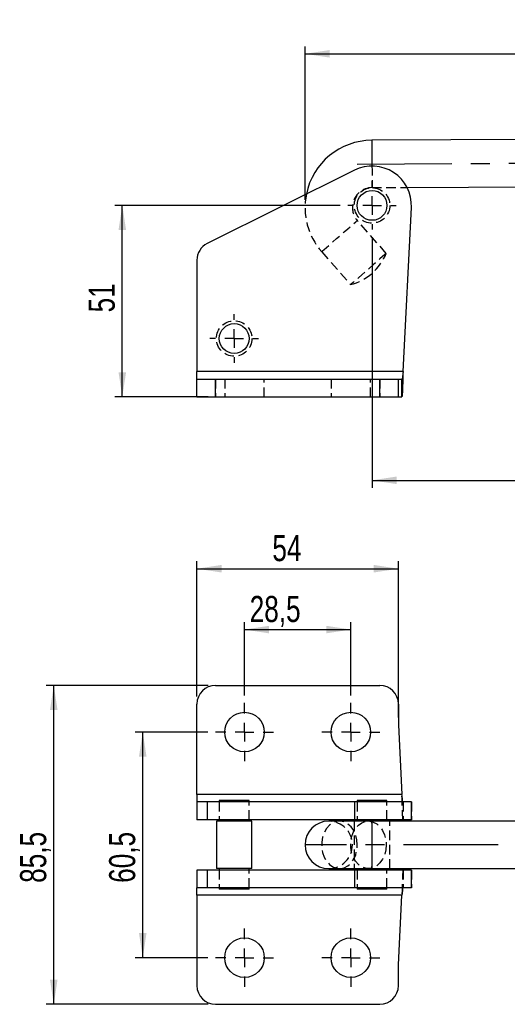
# Model space of a CAD drawing. Extents: x 94 to 732, y 26 to 530.
# Tile 4 of 22: x 94 to 225, y 266 to 530. Entities that reach past the tile are written whole.
import ezdxf

# ---------------------------------------------------------------- set-up
doc = ezdxf.new("R2010")
doc.units = 0
doc.header["$LTSCALE"] = 2
doc.linetypes.add('CENTERX2', pattern=[20.32, 12.7, -2.54, 2.54, -2.54])
doc.linetypes.add('HIDDEN', pattern=[1.905, 1.27, -0.635])
doc.layers.get('0').update_dxf_attribs({"linetype": 'CONTINUOUS'})
doc.styles.add('SLDTEXTSTYLE0', font='TXT', dxfattribs={"width": 0.75})
doc.dimstyles.new('SLDDIMSTYLE0', dxfattribs={"dimtxt": 7, "dimasz": 6.604, "dimexe": 0, "dimexo": 0.0625, "dimgap": 1.75, "dimtad": 1, "dimdec": 0, "dimrnd": 1e-09, "dimzin": 12, "dimtxsty": 'SLDTEXTSTYLE0', "dimsah": 1, "dimcen": 0.09, "dimazin": 3, "dimtfac": 1, "dimtdec": 0, "dimtofl": 0, "dimtmove": 0, "dimatfit": 3, "dimtolj": 1, "dimtzin": 12})
doc.dimstyles.new('SLDDIMSTYLE2', dxfattribs={"dimtxt": 7, "dimasz": 6.604, "dimexe": 0, "dimexo": 0.0625, "dimgap": 1.75, "dimtad": 1, "dimdec": 0, "dimrnd": 1e-09, "dimzin": 12, "dimtxsty": 'SLDTEXTSTYLE0', "dimsah": 1, "dimcen": 0.09, "dimazin": 3, "dimtfac": 1, "dimtofl": 0, "dimtmove": 0, "dimatfit": 3, "dimtolj": 1, "dimtzin": 12})
doc.dimstyles.new('SLDDIMSTYLE3', dxfattribs={"dimtxt": 7, "dimasz": 6.604, "dimexe": 0, "dimexo": 0.0625, "dimgap": 1.75, "dimtad": 1, "dimdec": 3, "dimrnd": 1e-09, "dimzin": 12, "dimtxsty": 'SLDTEXTSTYLE0', "dimsah": 1, "dimcen": 0.09, "dimazin": 3, "dimtfac": 1, "dimtdec": 3, "dimtofl": 0, "dimtmove": 0, "dimatfit": 3, "dimtolj": 1, "dimtzin": 12})

# ---------------------------------------------------------------- blocks, each defined once
blk = doc.blocks.new('_D')
at = {"color": 179, "linetype": 'CONTINUOUS'}
for p, q in [((179.94, 480.59), (119.5, 480.59)), ((121.5, 429.27), (121.5, 480.59)), ((144.5, 429.27), (119.5, 429.27))]:
    blk.add_line(p, q, dxfattribs=at)
for points in [[(121.5, 480.59), (120.49, 473.99), (122.52, 473.99)], [(121.5, 429.27), (122.52, 435.87), (120.49, 435.87)]]:
    blk.add_solid(points, dxfattribs=at)
at = {"color": 179, "linetype": 'CONTINUOUS', "insert": (112.48, 451.91, 0.1), "char_height": 7, "attachment_point": 1, "rotation": 90, "style": 'SLDTEXTSTYLE0'}
blk.add_mtext('51', dxfattribs=at)
blk = doc.blocks.new('_D_1')
at = {"color": 179, "linetype": 'CONTINUOUS'}
for p, q in [((170.48, 482.06), (170.48, 523.24)), ((537.67, 477.49), (537.67, 523.24)), ((170.48, 521.24), (537.67, 521.24))]:
    blk.add_line(p, q, dxfattribs=at)
for points in [[(170.48, 521.24), (177.08, 520.22), (177.08, 522.25)], [(537.67, 521.24), (531.07, 522.25), (531.07, 520.22)]]:
    blk.add_solid(points, dxfattribs=at)
at = {"color": 179, "linetype": 'CONTINUOUS', "insert": (323.59, 530.26, 0.1), "char_height": 7, "attachment_point": 1, "style": 'SLDTEXTSTYLE0'}
blk.add_mtext('367', dxfattribs=at)
blk = doc.blocks.new('_D_3')
at = {"color": 179, "linetype": 'CONTINUOUS'}
for p, q in [((188.44, 472.09), (188.44, 404.88)), ((278.21, 472.09), (278.21, 404.88)), ((188.44, 406.88), (278.21, 406.88))]:
    blk.add_line(p, q, dxfattribs=at)
for points in [[(188.44, 406.88), (195.04, 405.87), (195.04, 407.9)], [(278.21, 406.88), (271.61, 407.9), (271.61, 405.87)]]:
    blk.add_solid(points, dxfattribs=at)
at = {"color": 179, "linetype": 'CONTINUOUS', "insert": (229.22, 415.9, 0.1), "char_height": 7, "attachment_point": 1, "style": 'SLDTEXTSTYLE0'}
blk.add_mtext('90', dxfattribs=at)
blk = doc.blocks.new('SW_CENTERMARKSYMBOL_0')
at = {"color": 0, "linetype": 'CONTINUOUS'}
for p, q in [((0, 5), (0, 6.5)), ((-5, 0), (-6.5, 0)), ((0, 0), (-2.5, 0)), ((0, 0), (0, 2.5)), ((0, 0), (0, -2.5)), ((0, 0), (2.5, 0)), ((5, 0), (6.5, 0)), ((0, -5), (0, -6.5))]:
    blk.add_line(p, q, dxfattribs=at)
blk = doc.blocks.new('SW_CENTERMARKSYMBOL_3')
at = {"color": 0, "linetype": 'CONTINUOUS'}
for p, q in [((0, 5), (0, 6.5)), ((-5, 0), (-6.5, 0)), ((0, 0), (-2.5, 0)), ((0, 0), (0, 2.5)), ((0, 0), (0, -2.5)), ((0, 0), (2.5, 0)), ((5, 0), (6.5, 0)), ((0, -5), (0, -6.5))]:
    blk.add_line(p, q, dxfattribs=at)
blk = doc.blocks.new('_D_5')
at = {"color": 179, "linetype": 'CONTINUOUS'}
for p, q in [((144.45, 339.4), (124.99, 339.4)), ((126.99, 278.9), (126.99, 339.4)), ((144.45, 278.9), (124.99, 278.9))]:
    blk.add_line(p, q, dxfattribs=at)
for points in [[(126.99, 339.4), (125.97, 332.79), (128, 332.79)], [(126.99, 278.9), (128, 285.5), (125.97, 285.5)]]:
    blk.add_solid(points, dxfattribs=at)
at = {"color": 179, "linetype": 'CONTINUOUS', "insert": (117.96, 298.96, 26.64), "char_height": 7, "attachment_point": 1, "rotation": 90, "style": 'SLDTEXTSTYLE0'}
blk.add_mtext('60,5', dxfattribs=at)
blk = doc.blocks.new('_D_6')
at = {"color": 179, "linetype": 'CONTINUOUS'}
for p, q in [((144.5, 351.9), (101.14, 351.9)), ((103.14, 266.4), (103.14, 351.9)), ((144.5, 266.4), (101.14, 266.4))]:
    blk.add_line(p, q, dxfattribs=at)
for points in [[(103.14, 351.9), (102.12, 345.29), (104.15, 345.29)], [(103.14, 266.4), (104.15, 273), (102.12, 273)]]:
    blk.add_solid(points, dxfattribs=at)
at = {"color": 179, "linetype": 'CONTINUOUS', "insert": (94.11, 298.96, 26.64), "char_height": 7, "attachment_point": 1, "rotation": 90, "style": 'SLDTEXTSTYLE0'}
blk.add_mtext('85,5', dxfattribs=at)
blk = doc.blocks.new('_D_7')
at = {"color": 179, "linetype": 'CONTINUOUS'}
for p, q in [((154.25, 349.2), (154.25, 368.87)), ((182.75, 349.2), (182.75, 368.87)), ((154.25, 366.87), (182.75, 366.87))]:
    blk.add_line(p, q, dxfattribs=at)
for points in [[(154.25, 366.87), (160.86, 365.85), (160.86, 367.88)], [(182.75, 366.87), (176.15, 367.88), (176.15, 365.85)]]:
    blk.add_solid(points, dxfattribs=at)
at = {"color": 179, "linetype": 'CONTINUOUS', "insert": (155.64, 375.89, 26.64), "char_height": 7, "attachment_point": 1, "style": 'SLDTEXTSTYLE0'}
blk.add_mtext('28,5', dxfattribs=at)
blk = doc.blocks.new('_D_8')
at = {"color": 179, "linetype": 'CONTINUOUS'}
for p, q in [((141.5, 348.9), (141.5, 385.18)), ((141.5, 383.18), (195.5, 383.18)), ((195.5, 343.33), (195.5, 385.18))]:
    blk.add_line(p, q, dxfattribs=at)
for points in [[(141.5, 383.18), (148.11, 382.17), (148.11, 384.2)], [(195.5, 383.18), (188.9, 384.2), (188.9, 382.17)]]:
    blk.add_solid(points, dxfattribs=at)
at = {"color": 179, "linetype": 'CONTINUOUS', "insert": (161.72, 392.21, 26.64), "char_height": 7, "attachment_point": 1, "style": 'SLDTEXTSTYLE0'}
blk.add_mtext('54', dxfattribs=at)
blk = doc.blocks.new('SW_CENTERMARKSYMBOL_7')
at = {"color": 0, "linetype": 'CONTINUOUS'}
for p, q in [((0, 5), (0, 7.8)), ((-5, 0), (-7.8, 0)), ((0, 0), (-2.5, 0)), ((0, 0), (0, 2.5)), ((0, 0), (0, -2.5)), ((0, 0), (2.5, 0)), ((5, 0), (7.8, 0)), ((0, -5), (0, -7.8))]:
    blk.add_line(p, q, dxfattribs=at)
blk = doc.blocks.new('SW_CENTERMARKSYMBOL_8')
at = {"color": 0, "linetype": 'CONTINUOUS'}
for p, q in [((0, 5), (0, 7.8)), ((-5, 0), (-7.8, 0)), ((0, 0), (-2.5, 0)), ((0, 0), (0, 2.5)), ((0, 0), (0, -2.5)), ((0, 0), (2.5, 0)), ((5, 0), (7.8, 0)), ((0, -5), (0, -7.8))]:
    blk.add_line(p, q, dxfattribs=at)
blk = doc.blocks.new('SW_CENTERMARKSYMBOL_9')
at = {"color": 0, "linetype": 'CONTINUOUS'}
for p, q in [((-28.5, 5), (-28.5, 7.8)), ((0, 5), (0, 7.8)), ((-33.5, 0), (-36.3, 0)), ((-28.5, 0), (-31, 0)), ((-28.5, 0), (-28.5, 2.5)), ((-28.5, 0), (-28.5, -2.5)), ((-28.5, 0), (-26, 0)), ((-23.5, 0), (-20.7, 0)), ((-5, 0), (-7.8, 0)), ((0, 0), (-2.5, 0)), ((0, 0), (0, 2.5)), ((0, 0), (0, -2.5)), ((0, 0), (2.5, 0)), ((5, 0), (7.8, 0)), ((-28.5, -5), (-28.5, -7.8)), ((0, -5), (0, -7.8))]:
    blk.add_line(p, q, dxfattribs=at)

msp = doc.modelspace()

# ---------------------------------------------------------------- linework, layer by layer
at = {"color": 7, "linetype": 'CONTINUOUS'}
for p, q in [((275.5057, 498.4831), (188.3893, 498.0561)), ((183.7325, 490.0357), (144.2732, 470.3857)), ((197.8245, 485.4022), (268.4964, 485.7486)), ((196.7523, 436.0178), (198.9715, 480.0613)), ((141.502, 465.91), (141.502, 436.0178)), ((196.7523, 436.0178), (141.502, 436.0178)), ((141.502, 434.0178), (141.502, 436.0178)), ((141.502, 429.2678), (141.502, 434.0178)), ((141.502, 434.0178), (146.502, 434.0178)), ((146.502, 429.2678), (146.502, 434.0178)), ((146.502, 434.0178), (190.502, 434.0178)), ((190.502, 429.2678), (190.502, 434.0178)), ((190.502, 434.0178), (195.502, 434.0178)), ((195.502, 429.2678), (195.502, 434.0178)), ((195.502, 434.0178), (196.4436, 434.0178)), ((196.4436, 429.2678), (196.4436, 434.0178)), ((141.502, 429.2678), (146.502, 429.2678)), ((146.502, 429.2678), (190.502, 429.2678)), ((190.502, 429.2678), (195.502, 429.2678)), ((195.502, 429.2678), (196.4436, 429.2678)), ((146.502, 351.8954), (190.502, 351.8954)), ((141.502, 322.6455), (141.502, 346.8954)), ((195.502, 346.8954), (195.502, 341.333)), ((195.502, 341.333), (196.4436, 322.6455)), ((196.4436, 322.6455), (141.502, 322.6455)), ((141.502, 322.6455), (141.502, 320.6455)), ((141.502, 320.6455), (141.502, 315.8955)), ((144.2732, 320.6455), (141.502, 320.6455)), ((144.2732, 320.6455), (144.2732, 315.8955)), ((183.7325, 320.6455), (144.2732, 320.6455)), ((147.502, 320.9954), (147.502, 320.6455)), ((155.502, 320.9954), (147.502, 320.9954)), ((155.502, 320.6455), (155.502, 320.9954)), ((183.7325, 320.6455), (183.7325, 315.8955)), ((198.9849, 320.6455), (183.7325, 320.6455)), ((184.4352, 320.9954), (184.4352, 320.6455)), ((187.8911, 320.9954), (184.4352, 320.9954)), ((192.4352, 320.9954), (187.8911, 320.9954)), ((192.4352, 320.6455), (192.4352, 320.9954)), ((198.9849, 315.8955), (198.9849, 320.6455)), ((144.2732, 315.8955), (141.502, 315.8955)), ((183.7325, 315.8955), (144.2732, 315.8955)), ((146.7395, 315.4954), (146.7395, 302.7954)), ((156.2645, 315.4954), (146.7395, 315.4954)), ((147.502, 315.8955), (147.502, 315.4954)), ((155.502, 315.4954), (155.502, 315.8955)), ((156.2645, 302.7954), (156.2645, 315.4954)), ((188.4204, 315.4954), (176.8275, 315.4954)), ((198.9849, 315.8955), (183.7325, 315.8955)), ((184.4352, 315.8955), (184.4352, 315.4954)), ((275.065, 315.4954), (188.4204, 315.4954)), ((192.4352, 315.4954), (192.4352, 315.8955)), ((141.502, 302.3953), (141.502, 297.6453)), ((144.2732, 302.3953), (141.502, 302.3953)), ((144.2732, 302.3953), (144.2732, 297.6453)), ((183.7325, 302.3953), (144.2732, 302.3953)), ((156.2645, 302.7954), (146.7395, 302.7954)), ((147.502, 302.7954), (147.502, 302.3953)), ((155.502, 302.3953), (155.502, 302.7954)), ((176.8275, 302.7954), (188.4204, 302.7954)), ((183.7325, 302.3953), (183.7325, 297.6453)), ((198.9849, 302.3953), (183.7325, 302.3953)), ((184.4352, 302.7954), (184.4352, 302.3953)), ((188.4204, 302.7954), (275.065, 302.7954)), ((192.4352, 302.3953), (192.4352, 302.7954)), ((198.9849, 297.6453), (198.9849, 302.3953)), ((144.2732, 297.6453), (141.502, 297.6453)), ((141.502, 295.6453), (141.502, 297.6453)), ((183.7325, 297.6453), (144.2732, 297.6453)), ((147.502, 297.6453), (147.502, 297.2954)), ((155.502, 297.2954), (147.502, 297.2954)), ((155.502, 297.2954), (155.502, 297.6453)), ((198.9849, 297.6453), (183.7325, 297.6453)), ((184.4352, 297.6453), (184.4352, 297.2954)), ((187.8911, 297.2954), (184.4352, 297.2954)), ((192.4352, 297.2954), (187.8911, 297.2954)), ((192.4352, 297.2954), (192.4352, 297.6453)), ((196.4436, 295.6453), (141.502, 295.6453)), ((141.502, 295.6453), (141.502, 271.3954)), ((195.502, 276.9577), (196.4436, 295.6453)), ((195.502, 271.3954), (195.502, 276.9577)), ((146.502, 266.3954), (190.502, 266.3954))]:
    msp.add_line(p, q, dxfattribs=at)
at = {"color": 179, "linetype": 'CENTERX2'}
for p, q in [((184.4205, 491.6866), (275.065, 492.1309)), ((384.8086, 309.1454), (170.5752, 309.1454))]:
    msp.add_line(p, q, dxfattribs=at)
at = {"color": 7, "linetype": 'HIDDEN'}
for p, q in [((188.4515, 485.3563), (197.8245, 485.4022)), ((192.2494, 467.7267), (184.4946, 476.5596)), ((174.9508, 468.1808), (182.7055, 459.3478)), ((196.7523, 436.0178), (141.502, 436.0178)), ((146.502, 434.0178), (146.502, 429.2678)), ((148.952, 434.0178), (148.952, 429.2678)), ((159.552, 429.2678), (159.552, 434.0178)), ((177.452, 434.0178), (177.452, 429.2678)), ((188.052, 429.2678), (188.052, 434.0178)), ((190.502, 434.0178), (190.502, 429.2678)), ((196.4436, 322.6455), (141.502, 322.6455)), ((147.502, 320.6455), (147.502, 315.8955)), ((147.502, 320.6455), (147.502, 315.8955)), ((155.502, 315.8955), (155.502, 320.6455)), ((155.502, 315.8955), (155.502, 320.6455)), ((184.4352, 320.6455), (184.4352, 315.8955)), ((184.4352, 320.6455), (184.4352, 315.8955)), ((192.4352, 315.8955), (192.4352, 320.6455)), ((192.4352, 315.8955), (192.4352, 320.6455)), ((196.7523, 320.6455), (196.7523, 315.8955)), ((198.9715, 320.6455), (198.9715, 315.8955)), ((183.6727, 315.4954), (183.6727, 302.7954)), ((193.1977, 302.7954), (193.1977, 315.4954)), ((147.502, 302.3953), (147.502, 297.6453)), ((147.502, 302.3953), (147.502, 297.6453)), ((155.502, 297.6453), (155.502, 302.3953)), ((155.502, 297.6453), (155.502, 302.3953)), ((184.4352, 302.3953), (184.4352, 297.6453)), ((184.4352, 302.3953), (184.4352, 297.6453)), ((192.4352, 297.6453), (192.4352, 302.3953)), ((192.4352, 297.6453), (192.4352, 302.3953)), ((196.7523, 302.3953), (196.7523, 297.6453)), ((198.9715, 302.3953), (198.9715, 297.6453)), ((196.4436, 295.6453), (141.502, 295.6453))]:
    msp.add_line(p, q, dxfattribs=at)
at = {"color": 8, "linetype": 'CONTINUOUS', "flags": 128}
msp.add_lwpolyline([(188.3893, 498.0561), (188.3895, 498.0189), (188.3909, 497.7237), (188.3937, 497.1472), (188.3978, 496.3162), (188.4029, 495.2697), (188.4089, 494.0565), (188.4154, 492.7335), (188.4221, 491.3624), (188.4232, 491.1418)], dxfattribs=at)
at = {"color": 7, "linetype": 'HIDDEN', "flags": 128}
for points in [[(188.4232, 491.1418), (188.4287, 490.0074), (188.435, 488.7318), (188.4406, 487.5953), (188.4452, 486.6511), (188.4487, 485.9431), (188.4508, 485.5047), (188.4515, 485.3563)], [(174.9508, 468.1808), (174.9788, 468.2054), (175.2006, 468.4001), (175.6339, 468.7805), (176.2583, 469.3287), (177.0448, 470.0192), (177.9564, 470.8196), (178.9507, 471.6925), (179.9811, 472.597), (180.9993, 473.491), (181.9579, 474.3326), (182.812, 475.0824), (183.5216, 475.7054), (184.0536, 476.1724), (184.3831, 476.4617), (184.4946, 476.5596)], [(192.2494, 467.7267), (192.1378, 467.6287), (191.8083, 467.3395), (191.2763, 466.8724), (190.5667, 466.2494), (189.7126, 465.4996), (188.7541, 464.6581), (187.7358, 463.7641), (186.7054, 462.8595), (185.7112, 461.9866), (184.7995, 461.1862), (184.013, 460.4958), (183.3886, 459.9475), (182.9553, 459.5672), (182.7335, 459.3724), (182.7055, 459.3478)], [(184.4946, 309.1454), (184.3831, 310.5104), (184.0536, 311.8117), (183.5216, 312.9882), (182.812, 313.9851), (181.9579, 314.7557), (180.9993, 315.2639), (179.9811, 315.486), (178.9507, 315.4117), (177.9564, 315.0444), (177.0448, 314.4012), (176.2583, 313.5123), (175.6339, 312.4191), (175.2006, 311.1729), (174.9788, 309.8319), (174.9788, 308.4588), (175.2006, 307.1178), (175.6339, 305.8716), (176.2583, 304.7785), (177.0448, 303.8895), (177.9564, 303.2464), (178.9507, 302.879), (179.9811, 302.8047), (180.9993, 303.0268), (181.9579, 303.5351), (182.812, 304.3056), (183.5216, 305.3025), (184.0536, 306.4791), (184.3831, 307.7803), (184.4946, 309.1454)], [(192.2494, 309.1454), (192.1378, 307.7803), (191.8083, 306.4791), (191.2763, 305.3025), (190.5667, 304.3056), (189.7126, 303.5351), (188.7541, 303.0268), (187.7358, 302.8047), (186.7054, 302.879), (185.7112, 303.2464), (184.7995, 303.8895), (184.013, 304.7785), (183.3886, 305.8716), (182.9553, 307.1178), (182.7335, 308.4588), (182.7335, 309.8319), (182.9553, 311.1729), (183.3886, 312.4191), (184.013, 313.5123), (184.7995, 314.4012), (185.7112, 315.0444), (186.7054, 315.4117), (187.7358, 315.486), (188.7541, 315.2639), (189.7126, 314.7557), (190.5667, 313.9851), (191.2763, 312.9882), (191.8083, 311.8117), (192.1378, 310.5104), (192.2494, 309.1454)]]:
    msp.add_lwpolyline(points, dxfattribs=at)
at = {"color": 7, "linetype": 'HIDDEN'}
for centre in [(188.4352, 480.5922), (151.502, 444.8922)]:
    msp.add_circle(centre, 4.7625, dxfattribs=at)
at = {"color": 7, "linetype": 'CONTINUOUS'}
for centre, radius in [((188.4352, 480.5922), 4), ((151.502, 444.8922), 4), ((154.252, 339.3954), 5.3), ((182.752, 339.3954), 5.3), ((154.252, 278.8954), 5.3), ((182.752, 278.8954), 5.3)]:
    msp.add_circle(centre, radius, dxfattribs=at)
for centre, radius, start, end in [((188.4775, 480.0563), 18, 90.280842, 168.608494), ((188.4352, 480.5922), 10.5497, 357.115517, 116.47245), ((146.502, 465.91), 5, 116.47245, 180), ((146.502, 346.8954), 5, 90, 180), ((190.502, 346.8954), 5, 0, 90), ((176.8275, 309.1454), 6.35, 90, 270), ((146.502, 271.3954), 5, 180, 270), ((190.502, 271.3954), 5, 270, 0)]:
    msp.add_arc(centre, radius, start, end, dxfattribs=at)
at = {"color": 7, "linetype": 'HIDDEN'}
for centre, radius, start, end in [((188.4775, 480.0563), 18, 168.608494, 221.280842), ((188.4775, 480.0563), 5.3, 90.280842, 171.780842), ((188.4775, 480.0563), 5.3, 171.780842, 221.280842), ((179.1046, 473.0742), 14.1908, 284.699239, 337.862445), ((176.8275, 309.1454), 6.35, 270, 90), ((-100.4939, 310.904), 288.9507, 359.651281, 0.910457), ((-100.4939, 307.3867), 288.9507, 359.089543, 0.348719)]:
    msp.add_arc(centre, radius, start, end, dxfattribs=at)
at = {"color": 8, "linetype": 'CONTINUOUS'}
msp.add_arc((681.0505, 309.1454), 492.671, 179.261498, 180.738502, dxfattribs=at)
at = {"color": 7, "linetype": 'CONTINUOUS'}
for points, knots in [([(196.7523, 436.0178), (196.7266, 435.1333), (196.6751, 433.3643), (196.598, 431.1332), (196.5208, 429.5722), (196.4694, 429.3693), (196.4436, 429.2678)], [0, 0, 0, 0, 0.24999993, 0.50000009, 0.75000003, 1, 1, 1, 1]), ([(196.7523, 436.0178), (196.7266, 435.7558), (196.6751, 435.2316), (196.598, 434.5705), (196.5208, 434.108), (196.4694, 434.0479), (196.4436, 434.0178)], [0, 0, 0, 0, 0.25000043, 0.49999993, 0.75000015, 1, 1, 1, 1]), ([(196.7523, 320.6455), (196.7266, 320.6755), (196.6751, 320.7357), (196.598, 321.1982), (196.5208, 321.8592), (196.4694, 322.3834), (196.4436, 322.6455)], [0, 0, 0, 0, 0.25000043, 0.49999993, 0.75000015, 1, 1, 1, 1]), ([(196.7523, 297.6453), (196.7266, 297.6152), (196.6751, 297.5551), (196.598, 297.0926), (196.5208, 296.4315), (196.4694, 295.9073), (196.4436, 295.6453)], [0, 0, 0, 0, 0.25000043, 0.49999993, 0.75000015, 1, 1, 1, 1])]:
    msp.add_open_spline(points, degree=3, knots=knots, dxfattribs=at)
at = {"color": 7, "linetype": 'HIDDEN'}
for points in [[(196.7523, 315.8955), (196.7266, 315.9969), (196.6751, 316.1999), (196.598, 317.7608), (196.5208, 319.992), (196.4694, 321.761), (196.4436, 322.6455)], [(196.7523, 302.3953), (196.7266, 302.2938), (196.6751, 302.0909), (196.598, 300.5299), (196.5208, 298.2988), (196.4694, 296.5298), (196.4436, 295.6453)]]:
    msp.add_open_spline(points, degree=3, knots=[0, 0, 0, 0, 0.24999993, 0.50000009, 0.75000003, 1, 1, 1, 1], dxfattribs=at)

# ---------------------------------------------------------------- block references
at = {"color": 179, "linetype": 'CONTINUOUS'}
for name, p in [('SW_CENTERMARKSYMBOL_0', (188.4352, 480.5922)), ('SW_CENTERMARKSYMBOL_3', (151.502, 444.8922)), ('SW_CENTERMARKSYMBOL_7', (154.252, 339.3954)), ('SW_CENTERMARKSYMBOL_8', (182.752, 339.3954)), ('SW_CENTERMARKSYMBOL_9', (182.752, 278.8954))]:
    msp.add_blockref(name, p, dxfattribs=at)

# ---------------------------------------------------------------- dimensions: what is measured, and where the dimension line sits
for base, p1, p2, dimstyle, picture, middle in [((537.6744, 521.2388), (170.4775, 480.0563), (537.6744, 475.4949), 'SLDDIMSTYLE0', '_D_1', (334.1927, 521.2388)), ((278.213, 406.8813), (188.4352, 474.0922), (278.213, 474.0922), 'SLDDIMSTYLE2', '_D_3', (237.2367, 406.8813)), ((195.502, 383.1846), (141.502, 346.8954), (195.502, 341.333), 'SLDDIMSTYLE3', '_D_8', (169.7358, 383.1846)), ((182.752, 366.8653), (154.252, 347.1954), (182.752, 347.1954), 'SLDDIMSTYLE3', '_D_7', (167.5305, 366.8653))]:
    dim = msp.add_linear_dim(base=base, p1=p1, p2=p2, dimstyle=dimstyle, dxfattribs=at)
    dim.commit()
    dim.dimension.update_dxf_attribs({"geometry": picture, "text_midpoint": middle, "dimtype": 160})
for base, p1, p2, dimstyle, picture, middle in [((121.502, 480.5922), (146.502, 429.2678), (181.9352, 480.5922), 'SLDDIMSTYLE0', '_D', (121.502, 459.9295)), ((103.1353, 351.8954), (146.502, 266.3954), (146.502, 351.8954), 'SLDDIMSTYLE3', '_D_6', (103.1353, 310.8503)), ((126.9865, 339.3954), (146.452, 278.8954), (146.452, 339.3954), 'SLDDIMSTYLE3', '_D_5', (126.9865, 310.8503))]:
    dim = msp.add_linear_dim(base=base, p1=p1, p2=p2, angle=90, dimstyle=dimstyle, dxfattribs=at)
    dim.commit()
    dim.dimension.update_dxf_attribs({"geometry": picture, "text_midpoint": middle, "dimtype": 160})

doc.saveas('drawing.dxf')
